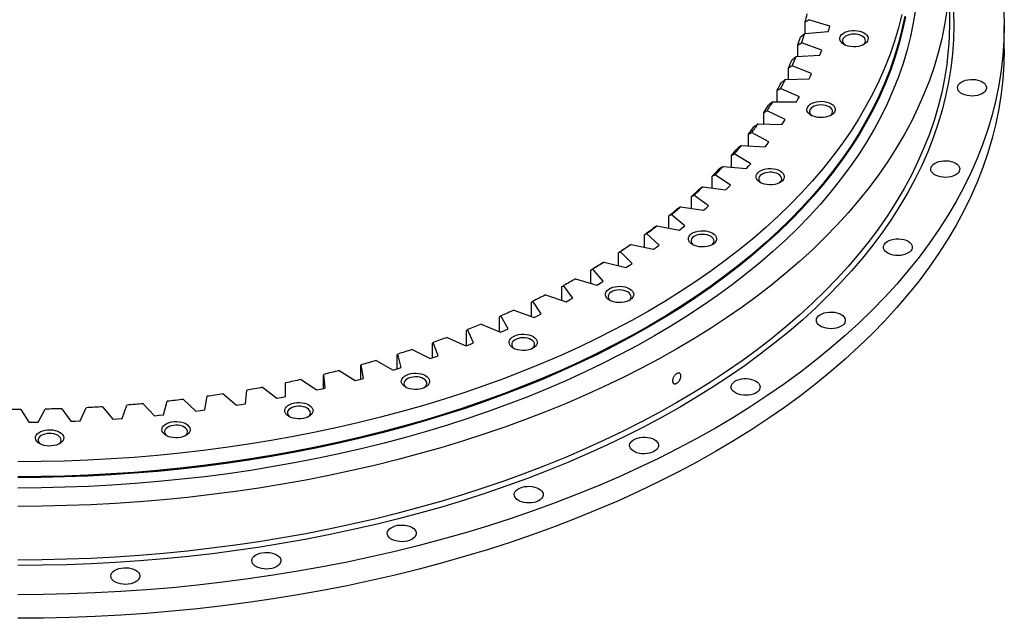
# Model space of a CAD drawing. Header units: millimetres. Extents: x 164 to 6553, y 4648 to 9635.
# Tile 13 of 15: x 4168 to 4917, y 6612 to 7068. Entities that reach past the tile are written whole.
import ezdxf

# ---------------------------------------------------------------- set-up
doc = ezdxf.new("R2010")
doc.units = ezdxf.units.MM
doc.header["$LTSCALE"] = 20

msp = doc.modelspace()

# ---------------------------------------------------------------- linework, layer by layer
at = {"lineweight": 25}
for p, q in [((4875.18, 7065.76), (4875.18, 7106.59)), ((4784, 7062.93), (4768.17, 7067.88)), ((4764.99, 7057.35), (4782.79, 7058.93)), ((4765.37, 7057.38), (4765.37, 7066.31)), ((4782.79, 7058.93), (4783.42, 7060.92)), ((4783.42, 7060.92), (4784, 7062.93)), ((4916.68, 7045.35), (4916.68, 7063.31)), ((4759.8, 7039.88), (4759.8, 7048.73)), ((4777.88, 7044.81), (4762.52, 7050.23)), ((4777.13, 7042.82), (4777.88, 7044.81)), ((4758.41, 7039.8), (4776.32, 7040.85)), ((4776.32, 7040.85), (4777.13, 7042.82)), ((4752.68, 7022.53), (4752.68, 7031.34)), ((4770.18, 7026.89), (4755.31, 7032.76)), ((4750.29, 7022.46), (4768.27, 7022.98)), ((4768.27, 7022.98), (4769.25, 7024.94)), ((4769.25, 7024.94), (4770.18, 7026.89)), ((4744.03, 7005.39), (4744.03, 7014.19)), ((4760.9, 7009.23), (4746.57, 7015.52)), ((4758.64, 7005.38), (4759.8, 7007.3)), ((4759.8, 7007.3), (4760.9, 7009.23)), ((4740.64, 7005.39), (4758.64, 7005.38)), ((4733.88, 6988.5), (4733.88, 6997.31)), ((4750.07, 6991.86), (4736.31, 6998.57)), ((4748.8, 6989.97), (4750.07, 6991.86)), ((4729.5, 6988.63), (4747.48, 6988.09)), ((4747.48, 6988.09), (4748.8, 6989.97)), ((4722.24, 6971.89), (4722.24, 6980.75)), ((4737.71, 6974.84), (4724.57, 6981.94)), ((4716.88, 6972.21), (4734.79, 6971.14)), ((4734.79, 6971.14), (4736.28, 6972.98)), ((4736.28, 6972.98), (4737.71, 6974.84)), ((4709.16, 6955.62), (4709.16, 6964.55)), ((4723.87, 6958.2), (4711.37, 6965.68)), ((4702.84, 6956.19), (4720.63, 6954.59)), ((4720.63, 6954.59), (4722.27, 6956.39)), ((4722.27, 6956.39), (4723.87, 6958.2)), ((4694.66, 6939.73), (4694.66, 6948.77)), ((4708.57, 6941.99), (4696.75, 6949.83)), ((4687.39, 6940.6), (4705.02, 6938.48)), ((4705.02, 6938.48), (4706.82, 6940.23)), ((4706.82, 6940.23), (4708.57, 6941.99)), ((4678.79, 6924.25), (4678.79, 6933.43)), ((4691.86, 6926.25), (4680.75, 6934.43)), ((4670.58, 6925.49), (4688, 6922.86)), ((4688, 6922.86), (4689.96, 6924.55)), ((4689.96, 6924.55), (4691.86, 6926.25)), ((4661.58, 6909.23), (4661.58, 6918.58)), ((4673.78, 6911.03), (4663.41, 6919.52)), ((4652.46, 6910.9), (4669.62, 6907.75)), ((4669.62, 6907.75), (4671.73, 6909.38)), ((4671.73, 6909.38), (4673.78, 6911.03)), ((4643.07, 6894.69), (4643.07, 6904.25)), ((4654.38, 6896.36), (4644.77, 6905.15)), ((4633.08, 6896.85), (4649.94, 6893.21)), ((4649.94, 6893.21), (4652.18, 6894.77)), ((4652.18, 6894.77), (4654.38, 6896.36)), ((4623.33, 6880.68), (4623.33, 6890.49)), ((4633.7, 6882.28), (4624.89, 6891.34)), ((4612.47, 6883.4), (4628.99, 6879.26)), ((4628.99, 6879.26), (4631.37, 6880.76)), ((4631.37, 6880.76), (4633.7, 6882.28)), ((4602.39, 6867.23), (4602.39, 6877.33)), ((4611.81, 6868.82), (4603.8, 6878.13)), ((4580.32, 6854.36), (4580.32, 6864.8)), ((4588.75, 6856.03), (4581.58, 6865.57)), ((4590.71, 6870.57), (4606.83, 6865.95)), ((4606.83, 6865.95), (4609.34, 6867.38)), ((4609.34, 6867.38), (4611.81, 6868.82)), ((4567.83, 6858.4), (4583.53, 6853.31)), ((4557.16, 6842.1), (4557.16, 6852.95)), ((4564.6, 6843.94), (4558.28, 6853.67)), ((4583.53, 6853.31), (4586.16, 6854.66)), ((4586.16, 6854.66), (4588.75, 6856.03)), ((4539.4, 6832.58), (4533.95, 6842.48)), ((4543.91, 6846.92), (4559.14, 6841.38)), ((4559.14, 6841.38), (4561.89, 6842.65)), ((4561.89, 6842.65), (4564.6, 6843.94)), ((4519.01, 6836.16), (4533.73, 6830.18)), ((4532.99, 6830.47), (4532.99, 6841.78)), ((4507.86, 6819.93), (4507.86, 6831.35)), ((4513.24, 6821.97), (4508.67, 6832.02)), ((4533.73, 6830.18), (4536.58, 6831.36)), ((4536.58, 6831.36), (4539.4, 6832.58)), ((4481.85, 6810.67), (4481.85, 6821.67)), ((4486.17, 6812.15), (4482.49, 6822.32)), ((4493.19, 6826.15), (4507.35, 6819.74)), ((4507.35, 6819.74), (4510.31, 6820.84)), ((4510.31, 6820.84), (4513.24, 6821.97)), ((4455.01, 6802.14), (4455.01, 6812.77)), ((4458.26, 6803.13), (4455.49, 6813.4)), ((4466.51, 6816.92), (4480.09, 6810.09)), ((4483.14, 6811.1), (4486.17, 6812.15)), ((4427.41, 6794.37), (4427.41, 6804.67)), ((4429.6, 6794.96), (4427.74, 6805.29)), ((4439.05, 6808.48), (4452.02, 6801.26)), ((4480.09, 6810.09), (4483.14, 6811.1)), ((4399.14, 6787.38), (4399.14, 6797.4)), ((4400.24, 6787.63), (4399.31, 6798.01)), ((4410.89, 6800.86), (4423.19, 6793.27)), ((4452.02, 6801.26), (4455.15, 6802.18)), ((4455.15, 6802.18), (4458.26, 6803.13)), ((4370.26, 6781.18), (4370.26, 6790.97)), ((4370.28, 6781.19), (4370.27, 6791.58)), ((4382.08, 6794.08), (4393.7, 6786.14)), ((4423.19, 6793.27), (4426.41, 6794.1)), ((4426.41, 6794.1), (4429.6, 6794.96)), ((4322.86, 6783.11), (4333.02, 6774.53)), ((4339.79, 6775.63), (4340.69, 6786.01)), ((4352.72, 6788.16), (4363.62, 6779.89)), ((4393.7, 6786.14), (4396.98, 6786.87)), ((4396.98, 6786.87), (4400.24, 6787.63)), ((4245.93, 6764.44), (4249.57, 6774.62)), ((4262.02, 6775.69), (4270.6, 6766.55)), ((4277.53, 6767.25), (4280.26, 6777.52)), ((4292.6, 6778.95), (4301.99, 6770.08)), ((4308.85, 6770.98), (4310.67, 6781.32)), ((4333.02, 6774.53), (4336.41, 6775.06)), ((4336.41, 6775.06), (4339.79, 6775.63)), ((4363.62, 6779.89), (4366.96, 6780.52)), ((4366.96, 6780.52), (4370.28, 6781.19)), ((4169.08, 6771.36), (4175.15, 6761.57)), ((4182.19, 6761.65), (4187.6, 6771.56)), ((4200.17, 6771.89), (4207.1, 6762.29)), ((4214.12, 6762.58), (4218.65, 6772.64)), ((4231.18, 6773.33), (4238.94, 6763.95)), ((4274.07, 6766.88), (4277.53, 6767.25)), ((4301.99, 6770.08), (4305.42, 6770.51)), ((4305.42, 6770.51), (4308.85, 6770.98)), ((4175.15, 6761.57), (4178.67, 6761.59)), ((4178.67, 6761.59), (4182.19, 6761.65)), ((4207.1, 6762.29), (4210.61, 6762.42)), ((4210.61, 6762.42), (4214.12, 6762.58)), ((4238.94, 6763.95), (4242.44, 6764.18)), ((4242.44, 6764.18), (4245.93, 6764.44)), ((4270.6, 6766.55), (4274.07, 6766.88))]:
    msp.add_line(p, q, dxfattribs=at)
at = {"lineweight": 25, "flags": 128}
for points in [[(4849.07, 7075.67), (4847.43, 7065.37), (4845.32, 7055.09), (4842.75, 7044.86), (4839.72, 7034.66), (4836.22, 7024.52), (4832.26, 7014.43), (4827.85, 7004.4), (4822.99, 6994.44), (4817.68, 6984.56), (4811.92, 6974.77), (4805.71, 6965.06), (4799.07, 6955.45), (4792, 6945.95), (4784.5, 6936.55), (4776.57, 6927.28), (4768.23, 6918.12), (4759.47, 6909.1), (4750.31, 6900.21), (4740.75, 6891.46), (4730.79, 6882.85), (4720.45, 6874.41), (4709.73, 6866.12), (4698.63, 6857.99), (4687.18, 6850.04), (4675.36, 6842.26), (4663.2, 6834.67), (4650.69, 6827.26), (4637.86, 6820.04), (4624.7, 6813.02), (4611.22, 6806.2), (4597.45, 6799.58), (4583.37, 6793.18), (4569.02, 6786.99), (4554.38, 6781.02), (4539.48, 6775.27), (4524.33, 6769.75), (4508.93, 6764.46), (4493.29, 6759.4), (4477.43, 6754.59), (4461.36, 6750.01), (4445.09, 6745.68), (4428.62, 6741.6), (4411.98, 6737.76), (4395.17, 6734.18), (4378.2, 6730.86), (4361.09, 6727.79), (4343.84, 6724.98), (4326.47, 6722.44), (4308.99, 6720.15), (4291.42, 6718.14), (4273.76, 6716.38), (4256.02, 6714.9), (4238.23, 6713.68), (4220.38, 6712.74), (4202.5, 6712.06), (4184.6, 6711.65), (4166.68, 6711.52)], [(4916.42, 7074.65), (4916.68, 7063.31), (4916.42, 7051.98), (4915.65, 7040.65), (4914.37, 7029.34), (4912.57, 7018.06), (4910.26, 7006.8), (4907.44, 6995.58), (4904.12, 6984.41), (4900.29, 6973.3), (4895.95, 6962.24), (4891.12, 6951.25), (4885.79, 6940.35), (4879.97, 6929.52), (4873.66, 6918.79), (4866.86, 6908.15), (4859.59, 6897.63), (4851.84, 6887.21), (4843.62, 6876.92), (4834.93, 6866.75), (4825.79, 6856.72), (4816.2, 6846.83), (4806.16, 6837.09), (4795.68, 6827.5), (4784.77, 6818.08), (4773.44, 6808.82), (4761.69, 6799.74), (4749.54, 6790.84), (4736.98, 6782.13), (4724.04, 6773.6), (4710.71, 6765.28), (4697.01, 6757.16), (4682.94, 6749.25), (4668.53, 6741.56), (4653.76, 6734.08), (4638.67, 6726.84), (4623.25, 6719.82), (4607.52, 6713.04), (4591.48, 6706.5), (4575.16, 6700.2), (4558.55, 6694.15), (4541.68, 6688.35), (4524.55, 6682.82), (4507.17, 6677.54), (4489.56, 6672.53), (4471.73, 6667.78), (4453.69, 6663.31), (4435.45, 6659.11), (4417.03, 6655.18), (4398.44, 6651.54), (4379.69, 6648.18), (4360.79, 6645.1), (4341.76, 6642.31), (4322.61, 6639.81), (4303.35, 6637.6), (4284, 6635.68), (4264.57, 6634.05), (4245.07, 6632.72), (4225.52, 6631.68), (4205.93, 6630.94), (4186.31, 6630.5), (4166.68, 6630.35)], [(4872.99, 7074.5), (4871.3, 7063.84), (4869.12, 7053.2), (4866.45, 7042.61), (4863.31, 7032.05), (4859.69, 7021.55), (4855.6, 7011.11), (4851.04, 7000.73), (4846, 6990.43), (4840.5, 6980.2), (4834.54, 6970.06), (4828.12, 6960.02), (4821.25, 6950.07), (4813.92, 6940.23), (4806.16, 6930.51), (4797.96, 6920.9), (4789.32, 6911.43), (4780.26, 6902.09), (4770.77, 6892.88), (4760.88, 6883.83), (4750.57, 6874.93), (4739.87, 6866.18), (4728.77, 6857.6), (4717.29, 6849.19), (4705.42, 6840.96), (4693.2, 6832.91), (4680.6, 6825.05), (4667.66, 6817.38), (4654.38, 6809.91), (4640.76, 6802.64), (4626.81, 6795.58), (4612.55, 6788.73), (4597.98, 6782.1), (4583.12, 6775.7), (4567.98, 6769.52), (4552.55, 6763.57), (4536.87, 6757.85), (4520.93, 6752.38), (4504.74, 6747.15), (4488.33, 6742.16), (4471.69, 6737.43), (4454.85, 6732.94), (4437.81, 6728.72), (4420.58, 6724.75), (4403.18, 6721.04), (4385.62, 6717.6), (4367.9, 6714.43), (4350.05, 6711.52), (4332.07, 6708.88), (4313.98, 6706.52), (4295.79, 6704.43), (4277.51, 6702.62), (4259.15, 6701.08), (4240.74, 6699.82), (4222.27, 6698.84), (4203.76, 6698.14), (4185.22, 6697.72), (4166.68, 6697.58)], [(4877.93, 7074.07), (4878.18, 7063.31), (4877.93, 7052.56), (4877.2, 7041.82), (4875.98, 7031.09), (4874.28, 7020.38), (4872.09, 7009.7), (4869.42, 6999.06), (4866.26, 6988.46), (4862.63, 6977.92), (4858.52, 6967.43), (4853.93, 6957.01), (4848.88, 6946.66), (4843.35, 6936.39), (4837.37, 6926.21), (4830.92, 6916.12), (4824.02, 6906.13), (4816.66, 6896.25), (4808.87, 6886.49), (4800.63, 6876.84), (4791.96, 6867.33), (4782.85, 6857.94), (4773.33, 6848.7), (4763.39, 6839.61), (4753.04, 6830.67), (4742.29, 6821.89), (4731.15, 6813.27), (4719.62, 6804.83), (4707.71, 6796.56), (4695.42, 6788.48), (4682.78, 6780.58), (4669.78, 6772.88), (4656.44, 6765.37), (4642.76, 6758.07), (4628.76, 6750.98), (4614.44, 6744.11), (4599.81, 6737.45), (4584.89, 6731.02), (4569.68, 6724.81), (4554.19, 6718.84), (4538.43, 6713.1), (4522.43, 6707.6), (4506.18, 6702.35), (4489.69, 6697.34), (4472.99, 6692.59), (4456.07, 6688.08), (4438.96, 6683.84), (4421.66, 6679.85), (4404.18, 6676.13), (4386.54, 6672.68), (4368.75, 6669.49), (4350.83, 6666.57), (4332.77, 6663.92), (4314.61, 6661.55), (4296.34, 6659.45), (4277.98, 6657.63), (4259.55, 6656.09), (4241.05, 6654.82), (4222.5, 6653.84), (4203.91, 6653.14), (4185.3, 6652.71), (4166.68, 6652.57)], [(4838.88, 7071.83), (4836.33, 7061.69), (4833.32, 7051.59), (4829.86, 7041.54), (4825.94, 7031.55), (4821.57, 7021.62), (4816.76, 7011.76), (4811.49, 7001.97), (4805.79, 6992.27), (4799.64, 6982.66), (4793.07, 6973.14), (4786.06, 6963.72), (4778.63, 6954.42), (4770.78, 6945.23), (4762.52, 6936.16), (4753.84, 6927.22), (4744.77, 6918.41), (4735.3, 6909.75), (4725.43, 6901.23), (4715.19, 6892.86), (4704.57, 6884.65), (4693.58, 6876.6), (4682.23, 6868.73), (4670.53, 6861.02), (4658.48, 6853.5), (4646.1, 6846.16), (4633.38, 6839.01), (4620.35, 6832.05), (4607, 6825.3), (4593.36, 6818.75), (4579.42, 6812.4), (4565.2, 6806.27), (4550.7, 6800.36), (4535.94, 6794.66), (4520.93, 6789.2), (4505.68, 6783.96), (4490.19, 6778.95), (4474.48, 6774.18), (4458.56, 6769.65), (4442.44, 6765.36), (4426.14, 6761.31), (4409.65, 6757.52), (4393, 6753.97), (4376.19, 6750.68), (4359.24, 6747.64), (4342.16, 6744.86), (4324.95, 6742.33), (4307.64, 6740.07), (4290.23, 6738.07), (4272.74, 6736.34), (4255.17, 6734.87), (4237.55, 6733.66), (4219.87, 6732.73), (4202.16, 6732.06), (4184.43, 6731.65), (4166.68, 6731.52)], [(4840.96, 7070.58), (4838.88, 7060.4), (4836.33, 7050.26), (4833.32, 7040.16), (4829.86, 7030.11), (4825.94, 7020.12), (4821.57, 7010.19), (4816.76, 7000.33), (4811.49, 6990.54), (4805.79, 6980.84), (4799.64, 6971.22), (4793.07, 6961.71), (4786.06, 6952.29), (4778.63, 6942.99), (4770.78, 6933.8), (4762.52, 6924.73), (4753.84, 6915.79), (4744.77, 6906.98), (4735.3, 6898.32), (4725.43, 6889.8), (4715.19, 6881.43), (4704.57, 6873.22), (4693.58, 6865.17), (4682.23, 6857.3), (4670.53, 6849.59), (4658.48, 6842.07), (4646.1, 6834.73), (4633.38, 6827.58), (4620.35, 6820.62), (4607, 6813.87), (4593.36, 6807.31), (4579.42, 6800.97), (4565.2, 6794.84), (4550.7, 6788.93), (4535.94, 6783.23), (4520.93, 6777.77), (4505.68, 6772.53), (4490.19, 6767.52), (4474.48, 6762.75), (4458.56, 6758.22), (4442.44, 6753.93), (4426.14, 6749.88), (4409.65, 6746.09), (4393, 6742.54), (4376.19, 6739.25), (4359.24, 6736.21), (4342.16, 6733.43), (4324.95, 6730.9), (4307.64, 6728.64), (4290.23, 6726.64), (4272.74, 6724.91), (4255.17, 6723.44), (4237.55, 6722.23), (4219.87, 6721.3), (4202.16, 6720.63), (4184.43, 6720.22), (4166.68, 6720.09)], [(4841.46, 7070.14), (4839.37, 7059.96), (4836.82, 7049.81), (4833.82, 7039.7), (4830.35, 7029.64), (4826.43, 7019.64), (4822.06, 7009.7), (4817.24, 6999.84), (4811.97, 6990.04), (4806.26, 6980.33), (4800.11, 6970.71), (4793.53, 6961.19), (4786.52, 6951.77), (4779.08, 6942.45), (4771.23, 6933.26), (4762.95, 6924.18), (4754.28, 6915.24), (4745.19, 6906.42), (4735.72, 6897.75), (4725.85, 6889.23), (4715.6, 6880.85), (4704.97, 6872.64), (4693.97, 6864.58), (4682.61, 6856.7), (4670.9, 6848.99), (4658.84, 6841.46), (4646.45, 6834.12), (4633.73, 6826.96), (4620.68, 6820), (4607.33, 6813.24), (4593.67, 6806.68), (4579.72, 6800.33), (4565.49, 6794.2), (4550.98, 6788.28), (4536.21, 6782.58), (4521.19, 6777.11), (4505.93, 6771.87), (4490.43, 6766.86), (4474.71, 6762.08), (4458.78, 6757.55), (4442.65, 6753.26), (4426.33, 6749.21), (4409.83, 6745.41), (4393.17, 6741.86), (4376.35, 6738.56), (4359.38, 6735.52), (4342.29, 6732.74), (4325.07, 6730.21), (4307.75, 6727.95), (4290.32, 6725.95), (4272.82, 6724.21), (4255.24, 6722.74), (4237.6, 6721.54), (4219.91, 6720.6), (4202.19, 6719.93), (4184.44, 6719.53), (4166.68, 6719.39)], [(4810, 7057.87), (4811.27, 7056.99), (4812.23, 7055.99), (4812.86, 7054.9), (4813.14, 7053.77), (4813.04, 7052.63), (4812.59, 7051.51), (4811.79, 7050.46), (4810.67, 7049.52), (4809.27, 7048.71), (4807.63, 7048.06), (4805.81, 7047.6), (4803.88, 7047.34), (4801.9, 7047.28), (4799.94, 7047.44), (4798.06, 7047.81), (4796.32, 7048.36), (4794.8, 7049.09), (4793.53, 7049.98), (4792.56, 7050.98), (4791.93, 7052.06), (4791.66, 7053.2), (4791.75, 7054.34), (4792.2, 7055.45), (4793.01, 7056.5), (4794.13, 7057.45), (4795.53, 7058.26), (4797.17, 7058.9), (4798.98, 7059.37), (4800.91, 7059.63), (4802.89, 7059.68), (4804.86, 7059.52), (4806.74, 7059.16), (4808.47, 7058.6), (4810, 7057.87)], [(4808.58, 7055.42), (4807.21, 7056.07), (4805.64, 7056.54), (4803.94, 7056.82), (4802.18, 7056.9), (4800.42, 7056.77), (4798.74, 7056.44), (4797.22, 7055.92), (4795.91, 7055.24), (4794.86, 7054.41), (4794.12, 7053.48), (4793.72, 7052.49), (4793.67, 7051.47), (4793.99, 7050.46), (4794.64, 7049.51), (4795.58, 7048.69)], [(4809.22, 7048.69), (4809.45, 7048.86), (4810.35, 7049.74), (4810.92, 7050.71), (4811.14, 7051.72), (4811.01, 7052.74), (4810.52, 7053.72), (4809.7, 7054.63), (4808.58, 7055.42)], [(4916.68, 7045.35), (4916.42, 7034.02), (4915.65, 7022.69), (4914.37, 7011.38), (4912.57, 7000.09), (4910.26, 6988.84), (4907.44, 6977.62), (4904.12, 6966.45), (4900.29, 6955.33), (4895.95, 6944.28), (4891.12, 6933.29), (4885.79, 6922.38), (4879.97, 6911.56), (4873.66, 6900.82), (4866.86, 6890.19), (4859.59, 6879.66), (4851.84, 6869.25), (4843.62, 6858.95), (4834.93, 6848.79), (4825.79, 6838.76), (4816.2, 6828.87), (4806.16, 6819.13), (4795.68, 6809.54), (4784.77, 6800.12), (4773.44, 6790.86), (4761.69, 6781.78), (4749.54, 6772.88), (4736.98, 6764.16), (4724.04, 6755.64), (4710.71, 6747.32), (4697.01, 6739.2), (4682.94, 6731.29), (4668.53, 6723.59), (4653.76, 6716.12), (4638.67, 6708.87), (4623.25, 6701.86), (4607.52, 6695.07), (4591.48, 6688.53), (4575.16, 6682.23), (4558.55, 6676.19), (4541.68, 6670.39), (4524.55, 6664.85), (4507.17, 6659.57), (4489.56, 6654.56), (4471.73, 6649.82), (4453.69, 6645.34), (4435.45, 6641.14), (4417.03, 6637.22), (4398.44, 6633.58), (4379.69, 6630.21), (4360.79, 6627.14), (4341.76, 6624.35), (4322.61, 6621.85), (4303.35, 6619.63), (4284, 6617.71), (4264.57, 6616.09), (4245.07, 6614.76), (4225.52, 6613.72), (4205.93, 6612.98), (4186.31, 6612.53), (4166.68, 6612.38)], [(4873.2, 7035.23), (4872.99, 7033.67), (4871.3, 7023.01), (4869.12, 7012.38), (4866.45, 7001.78), (4863.31, 6991.23), (4859.69, 6980.73), (4855.6, 6970.28), (4851.04, 6959.9), (4846, 6949.6), (4840.5, 6939.37), (4834.54, 6929.23), (4828.12, 6919.19), (4821.25, 6909.24), (4813.92, 6899.4), (4806.16, 6889.68), (4797.96, 6880.08), (4789.32, 6870.6), (4780.26, 6861.26), (4770.77, 6852.06), (4760.88, 6843), (4750.57, 6834.1), (4739.87, 6825.35), (4728.77, 6816.78), (4717.29, 6808.37), (4705.42, 6800.13), (4693.2, 6792.08), (4680.6, 6784.22), (4667.66, 6776.55), (4654.38, 6769.08), (4640.76, 6761.81), (4626.81, 6754.75), (4612.55, 6747.9), (4597.98, 6741.28), (4583.12, 6734.87), (4567.98, 6728.69), (4552.55, 6722.74), (4536.87, 6717.03), (4520.93, 6711.55), (4504.74, 6706.32), (4488.33, 6701.33), (4471.69, 6696.6), (4454.85, 6692.12), (4437.81, 6687.89), (4420.58, 6683.92), (4403.18, 6680.22), (4385.62, 6676.77), (4367.9, 6673.6), (4350.05, 6670.69), (4332.07, 6668.06), (4313.98, 6665.69), (4295.79, 6663.6), (4277.51, 6661.79), (4259.15, 6660.25), (4240.74, 6659), (4222.27, 6658.02), (4203.76, 6657.32), (4185.22, 6656.9), (4166.68, 6656.76)], [(4899.87, 7020.62), (4901.13, 7019.75), (4902.1, 7018.76), (4902.75, 7017.68), (4903.06, 7016.56), (4903.02, 7015.42), (4902.62, 7014.3), (4901.89, 7013.25), (4900.84, 7012.28), (4899.51, 7011.44), (4897.94, 7010.75), (4896.18, 7010.24), (4894.29, 7009.91), (4892.33, 7009.78), (4890.37, 7009.86), (4888.45, 7010.14), (4886.66, 7010.61), (4885.04, 7011.26), (4883.64, 7012.06), (4882.52, 7013), (4881.7, 7014.03), (4881.22, 7015.14), (4881.09, 7016.27), (4881.31, 7017.4), (4881.88, 7018.49), (4882.77, 7019.51), (4883.97, 7020.41), (4885.42, 7021.18), (4887.09, 7021.79), (4888.92, 7022.21), (4890.86, 7022.44), (4892.83, 7022.47), (4894.77, 7022.29), (4896.64, 7021.91), (4898.35, 7021.35), (4899.87, 7020.62)], [(4784.97, 7003.95), (4786.24, 7003.07), (4787.2, 7002.07), (4787.83, 7000.98), (4788.11, 6999.85), (4788.02, 6998.7), (4787.56, 6997.59), (4786.76, 6996.54), (4785.64, 6995.6), (4784.24, 6994.79), (4782.6, 6994.14), (4780.79, 6993.68), (4778.85, 6993.41), (4776.87, 6993.36), (4774.91, 6993.52), (4773.03, 6993.88), (4771.29, 6994.44), (4769.77, 6995.17), (4768.5, 6996.05), (4767.54, 6997.05), (4766.91, 6998.14), (4766.63, 6999.27), (4766.72, 7000.42), (4767.18, 7001.53), (4767.98, 7002.58), (4769.1, 7003.53), (4770.5, 7004.33), (4772.14, 7004.98), (4773.95, 7005.44), (4775.88, 7005.71), (4777.87, 7005.76), (4779.83, 7005.6), (4781.71, 7005.24), (4783.44, 7004.68), (4784.97, 7003.95)], [(4783.56, 7001.5), (4782.18, 7002.15), (4780.62, 7002.62), (4778.91, 7002.9), (4777.15, 7002.98), (4775.39, 7002.85), (4773.72, 7002.52), (4772.19, 7002), (4770.88, 7001.31), (4769.83, 7000.49), (4769.09, 6999.56), (4768.69, 6998.57), (4768.64, 6997.54), (4768.96, 6996.54), (4769.61, 6995.59), (4770.55, 6994.76)], [(4784.19, 6994.76), (4784.42, 6994.94), (4785.32, 6995.82), (4785.89, 6996.79), (4786.12, 6997.8), (4785.98, 6998.82), (4785.5, 6999.8), (4784.68, 7000.71), (4783.56, 7001.5)], [(4746.3, 6952.78), (4747.57, 6951.9), (4748.53, 6950.9), (4749.16, 6949.82), (4749.44, 6948.68), (4749.35, 6947.54), (4748.89, 6946.42), (4748.09, 6945.37), (4746.97, 6944.43), (4745.57, 6943.62), (4743.93, 6942.97), (4742.12, 6942.51), (4740.19, 6942.25), (4738.2, 6942.2), (4736.24, 6942.35), (4734.36, 6942.72), (4732.62, 6943.27), (4731.1, 6944.01), (4729.83, 6944.89), (4728.87, 6945.89), (4728.24, 6946.97), (4727.96, 6948.11), (4728.05, 6949.25), (4728.51, 6950.37), (4729.31, 6951.41), (4730.43, 6952.36), (4731.83, 6953.17), (4733.47, 6953.82), (4735.28, 6954.28), (4737.21, 6954.54), (4739.2, 6954.59), (4741.16, 6954.44), (4743.04, 6954.07), (4744.78, 6953.51), (4746.3, 6952.78)], [(4879.58, 6958.73), (4880.85, 6957.86), (4881.82, 6956.87), (4882.47, 6955.79), (4882.78, 6954.67), (4882.73, 6953.53), (4882.34, 6952.42), (4881.6, 6951.36), (4880.55, 6950.4), (4879.22, 6949.56), (4877.66, 6948.87), (4875.9, 6948.35), (4874.01, 6948.02), (4872.05, 6947.89), (4870.08, 6947.97), (4868.17, 6948.25), (4866.37, 6948.72), (4864.75, 6949.37), (4863.36, 6950.17), (4862.24, 6951.11), (4861.42, 6952.15), (4860.94, 6953.25), (4860.81, 6954.38), (4861.03, 6955.52), (4861.59, 6956.61), (4862.49, 6957.62), (4863.68, 6958.53), (4865.14, 6959.29), (4866.81, 6959.9), (4868.64, 6960.32), (4870.57, 6960.55), (4872.54, 6960.58), (4874.49, 6960.4), (4876.35, 6960.02), (4878.07, 6959.46), (4879.58, 6958.73)], [(4744.89, 6950.33), (4743.51, 6950.98), (4741.95, 6951.45), (4740.24, 6951.73), (4738.48, 6951.81), (4736.72, 6951.68), (4735.05, 6951.35), (4733.52, 6950.83), (4732.21, 6950.15), (4731.16, 6949.32), (4730.42, 6948.39), (4730.02, 6947.4), (4729.98, 6946.38), (4730.29, 6945.37), (4730.94, 6944.42), (4731.88, 6943.6)], [(4745.52, 6943.6), (4745.75, 6943.77), (4746.65, 6944.65), (4747.22, 6945.62), (4747.45, 6946.63), (4747.31, 6947.65), (4746.83, 6948.63), (4746.01, 6949.54), (4744.89, 6950.33)], [(4694.85, 6905.51), (4696.12, 6904.63), (4697.09, 6903.63), (4697.72, 6902.55), (4697.99, 6901.41), (4697.9, 6900.27), (4697.44, 6899.15), (4696.64, 6898.11), (4695.52, 6897.16), (4694.12, 6896.35), (4692.48, 6895.71), (4690.67, 6895.24), (4688.74, 6894.98), (4686.76, 6894.93), (4684.79, 6895.09), (4682.91, 6895.45), (4681.18, 6896.01), (4679.65, 6896.74), (4678.38, 6897.62), (4677.42, 6898.62), (4676.79, 6899.71), (4676.51, 6900.84), (4676.61, 6901.98), (4677.06, 6903.1), (4677.86, 6904.15), (4678.98, 6905.09), (4680.38, 6905.9), (4682.02, 6906.55), (4683.84, 6907.01), (4685.77, 6907.27), (4687.75, 6907.33), (4689.71, 6907.17), (4691.59, 6906.8), (4693.33, 6906.25), (4694.85, 6905.51)], [(4693.44, 6903.07), (4692.07, 6903.71), (4690.5, 6904.18), (4688.8, 6904.47), (4687.03, 6904.54), (4685.27, 6904.41), (4683.6, 6904.08), (4682.07, 6903.56), (4680.76, 6902.88), (4679.71, 6902.06), (4678.97, 6901.13), (4678.57, 6900.13), (4678.53, 6899.11), (4678.84, 6898.1), (4679.5, 6897.15), (4680.43, 6896.33)], [(4694.07, 6896.33), (4694.3, 6896.5), (4695.2, 6897.38), (4695.78, 6898.35), (4696, 6899.37), (4695.86, 6900.38), (4695.38, 6901.37), (4694.56, 6902.27), (4693.44, 6903.07)], [(4630.1, 6895.05), (4629.26, 6894.48), (4628.42, 6893.9), (4627.57, 6893.33), (4626.73, 6892.76), (4625.88, 6892.19), (4625.03, 6891.62), (4624.18, 6891.06), (4623.33, 6890.49)], [(4633.08, 6896.85), (4632.06, 6896.16), (4631.05, 6895.47), (4630.03, 6894.77), (4629.01, 6894.08), (4627.98, 6893.4), (4626.95, 6892.71), (4625.92, 6892.02), (4624.89, 6891.34)], [(4843.55, 6899.28), (4844.81, 6898.41), (4845.78, 6897.42), (4846.43, 6896.34), (4846.74, 6895.22), (4846.7, 6894.08), (4846.3, 6892.97), (4845.57, 6891.91), (4844.52, 6890.94), (4843.19, 6890.1), (4841.62, 6889.41), (4839.86, 6888.9), (4837.97, 6888.57), (4836.01, 6888.44), (4834.05, 6888.52), (4832.13, 6888.8), (4830.34, 6889.27), (4828.72, 6889.92), (4827.32, 6890.72), (4826.2, 6891.66), (4825.38, 6892.69), (4824.9, 6893.8), (4824.77, 6894.93), (4824.99, 6896.07), (4825.56, 6897.16), (4826.45, 6898.17), (4827.65, 6899.08), (4829.1, 6899.84), (4830.77, 6900.45), (4832.6, 6900.87), (4834.54, 6901.1), (4836.51, 6901.13), (4838.46, 6900.95), (4840.32, 6900.57), (4842.03, 6900.01), (4843.55, 6899.28)], [(4609.55, 6881.68), (4608.67, 6881.14), (4607.77, 6880.59), (4606.88, 6880.04), (4605.99, 6879.5), (4605.09, 6878.95), (4604.19, 6878.41), (4603.29, 6877.87), (4602.39, 6877.33)], [(4612.47, 6883.4), (4611.4, 6882.74), (4610.32, 6882.08), (4609.24, 6881.41), (4608.16, 6880.76), (4607.08, 6880.1), (4605.99, 6879.44), (4604.9, 6878.79), (4603.8, 6878.13)], [(4590.71, 6870.57), (4589.58, 6869.94), (4588.44, 6869.31), (4587.31, 6868.68), (4586.17, 6868.06), (4585.03, 6867.43), (4583.88, 6866.81), (4582.73, 6866.19), (4581.58, 6865.57)], [(4631.78, 6863.2), (4633.04, 6862.32), (4634.01, 6861.32), (4634.64, 6860.23), (4634.91, 6859.1), (4634.82, 6857.96), (4634.37, 6856.84), (4633.57, 6855.79), (4632.45, 6854.85), (4631.04, 6854.04), (4629.41, 6853.39), (4627.59, 6852.93), (4625.66, 6852.67), (4623.68, 6852.61), (4621.71, 6852.77), (4619.83, 6853.14), (4618.1, 6853.69), (4616.57, 6854.43), (4615.31, 6855.31), (4614.34, 6856.31), (4613.71, 6857.39), (4613.44, 6858.53), (4613.53, 6859.67), (4613.98, 6860.79), (4614.78, 6861.83), (4615.9, 6862.78), (4617.31, 6863.59), (4618.94, 6864.24), (4620.76, 6864.7), (4622.69, 6864.96), (4624.67, 6865.01), (4626.64, 6864.85), (4628.52, 6864.49), (4630.25, 6863.93), (4631.78, 6863.2)], [(4567.83, 6858.4), (4566.65, 6857.81), (4565.46, 6857.21), (4564.27, 6856.62), (4563.08, 6856.02), (4561.88, 6855.43), (4560.68, 6854.85), (4559.48, 6854.26), (4558.28, 6853.67)], [(4630.36, 6860.75), (4628.99, 6861.4), (4627.42, 6861.87), (4625.72, 6862.15), (4623.95, 6862.23), (4622.2, 6862.1), (4620.52, 6861.77), (4619, 6861.25), (4617.68, 6860.57), (4616.63, 6859.74), (4615.9, 6858.81), (4615.5, 6857.82), (4615.45, 6856.8), (4615.76, 6855.79), (4616.42, 6854.84), (4617.35, 6854.02)], [(4631, 6854.02), (4631.23, 6854.19), (4632.13, 6855.07), (4632.7, 6856.04), (4632.92, 6857.05), (4632.79, 6858.07), (4632.3, 6859.05), (4631.48, 6859.96), (4630.36, 6860.75)], [(4543.91, 6846.92), (4542.68, 6846.36), (4541.44, 6845.8), (4540.2, 6845.24), (4538.95, 6844.69), (4537.71, 6844.13), (4536.46, 6843.58), (4535.21, 6843.03), (4533.95, 6842.48)], [(4792.56, 6843.6), (4793.83, 6842.72), (4794.8, 6841.73), (4795.45, 6840.66), (4795.76, 6839.53), (4795.72, 6838.39), (4795.32, 6837.28), (4794.59, 6836.22), (4793.54, 6835.26), (4792.21, 6834.42), (4790.64, 6833.73), (4788.88, 6833.21), (4786.99, 6832.88), (4785.03, 6832.76), (4783.07, 6832.83), (4781.15, 6833.11), (4779.36, 6833.58), (4777.74, 6834.23), (4776.34, 6835.04), (4775.22, 6835.97), (4774.4, 6837.01), (4773.92, 6838.11), (4773.79, 6839.25), (4774.01, 6840.38), (4774.58, 6841.47), (4775.47, 6842.48), (4776.67, 6843.39), (4778.12, 6844.16), (4779.79, 6844.76), (4781.62, 6845.19), (4783.55, 6845.42), (4785.53, 6845.44), (4787.47, 6845.26), (4789.33, 6844.89), (4791.05, 6844.32), (4792.56, 6843.6)], [(4519.01, 6836.16), (4517.73, 6835.64), (4516.44, 6835.12), (4515.15, 6834.6), (4513.86, 6834.08), (4512.56, 6833.56), (4511.27, 6833.05), (4509.97, 6832.53), (4508.67, 6832.02)], [(4558.48, 6826.79), (4559.75, 6825.91), (4560.71, 6824.91), (4561.34, 6823.82), (4561.62, 6822.69), (4561.53, 6821.54), (4561.07, 6820.43), (4560.27, 6819.38), (4559.15, 6818.44), (4557.75, 6817.63), (4556.11, 6816.98), (4554.3, 6816.52), (4552.36, 6816.25), (4550.38, 6816.2), (4548.42, 6816.36), (4546.54, 6816.72), (4544.8, 6817.28), (4543.28, 6818.01), (4542.01, 6818.89), (4541.04, 6819.89), (4540.41, 6820.98), (4540.14, 6822.11), (4540.23, 6823.26), (4540.69, 6824.37), (4541.49, 6825.42), (4542.61, 6826.36), (4544.01, 6827.17), (4545.65, 6827.82), (4547.46, 6828.28), (4549.39, 6828.55), (4551.38, 6828.6), (4553.34, 6828.44), (4555.22, 6828.08), (4556.95, 6827.52), (4558.48, 6826.79)], [(4493.19, 6826.15), (4491.86, 6825.67), (4490.53, 6825.18), (4489.19, 6824.7), (4487.86, 6824.22), (4486.52, 6823.74), (4485.18, 6823.27), (4483.84, 6822.79), (4482.49, 6822.32)], [(4557.07, 6824.34), (4555.69, 6824.98), (4554.12, 6825.46), (4552.42, 6825.74), (4550.66, 6825.82), (4548.9, 6825.69), (4547.23, 6825.36), (4545.7, 6824.84), (4544.39, 6824.15), (4543.34, 6823.33), (4542.6, 6822.4), (4542.2, 6821.41), (4542.15, 6820.38), (4542.47, 6819.38), (4543.12, 6818.43), (4544.06, 6817.6)], [(4557.7, 6817.6), (4557.93, 6817.78), (4558.83, 6818.66), (4559.4, 6819.63), (4559.63, 6820.64), (4559.49, 6821.66), (4559, 6822.64), (4558.18, 6823.55), (4557.07, 6824.34)], [(4466.51, 6816.92), (4465.14, 6816.47), (4463.77, 6816.03), (4462.4, 6815.58), (4461.02, 6815.14), (4459.64, 6814.71), (4458.26, 6814.27), (4456.88, 6813.84), (4455.49, 6813.4)], [(4439.05, 6808.48), (4437.65, 6808.07), (4436.24, 6807.67), (4434.83, 6807.27), (4433.41, 6806.87), (4432, 6806.47), (4430.58, 6806.08), (4429.16, 6805.68), (4427.74, 6805.29)], [(4410.89, 6800.86), (4409.45, 6800.49), (4408, 6800.13), (4406.56, 6799.77), (4405.11, 6799.42), (4403.66, 6799.06), (4402.21, 6798.71), (4400.76, 6798.36), (4399.31, 6798.01)], [(4476.6, 6797.09), (4477.87, 6796.21), (4478.83, 6795.21), (4479.46, 6794.12), (4479.74, 6792.99), (4479.65, 6791.84), (4479.19, 6790.73), (4478.39, 6789.68), (4477.27, 6788.74), (4475.87, 6787.93), (4474.23, 6787.28), (4472.42, 6786.82), (4470.49, 6786.55), (4468.5, 6786.5), (4466.54, 6786.66), (4464.66, 6787.02), (4462.92, 6787.58), (4461.4, 6788.31), (4460.13, 6789.19), (4459.17, 6790.19), (4458.54, 6791.28), (4458.26, 6792.41), (4458.35, 6793.56), (4458.81, 6794.67), (4459.61, 6795.72), (4460.73, 6796.66), (4462.13, 6797.47), (4463.77, 6798.12), (4465.58, 6798.58), (4467.51, 6798.85), (4469.5, 6798.9), (4471.46, 6798.74), (4473.34, 6798.38), (4475.08, 6797.82), (4476.6, 6797.09)], [(4382.08, 6794.08), (4380.61, 6793.76), (4379.14, 6793.44), (4377.66, 6793.13), (4376.19, 6792.81), (4374.71, 6792.5), (4373.23, 6792.19), (4371.75, 6791.88), (4370.27, 6791.58)], [(4475.19, 6794.64), (4473.82, 6795.28), (4472.25, 6795.76), (4470.54, 6796.04), (4468.78, 6796.12), (4467.02, 6795.99), (4465.35, 6795.66), (4463.82, 6795.14), (4462.51, 6794.45), (4461.46, 6793.63), (4460.72, 6792.7), (4460.32, 6791.7), (4460.28, 6790.68), (4460.59, 6789.68), (4461.24, 6788.73), (4462.18, 6787.9)], [(4475.82, 6787.9), (4476.05, 6788.08), (4476.95, 6788.96), (4477.52, 6789.92), (4477.75, 6790.94), (4477.61, 6791.96), (4477.13, 6792.94), (4476.31, 6793.85), (4475.19, 6794.64)], [(4727.77, 6792.92), (4729.04, 6792.04), (4730.01, 6791.05), (4730.66, 6789.98), (4730.97, 6788.85), (4730.93, 6787.72), (4730.53, 6786.6), (4729.8, 6785.54), (4728.75, 6784.58), (4727.42, 6783.74), (4725.85, 6783.05), (4724.09, 6782.53), (4722.2, 6782.21), (4720.24, 6782.08), (4718.28, 6782.16), (4716.36, 6782.43), (4714.57, 6782.9), (4712.95, 6783.55), (4711.55, 6784.36), (4710.43, 6785.29), (4709.61, 6786.33), (4709.13, 6787.43), (4709, 6788.57), (4709.22, 6789.7), (4709.79, 6790.79), (4710.68, 6791.81), (4711.88, 6792.71), (4713.33, 6793.48), (4715, 6794.09), (4716.83, 6794.51), (4718.76, 6794.74), (4720.74, 6794.76), (4722.68, 6794.58), (4724.55, 6794.21), (4726.26, 6793.65), (4727.77, 6792.92)], [(4322.86, 6783.11), (4321.34, 6782.88), (4319.82, 6782.65), (4318.3, 6782.42), (4316.77, 6782.2), (4315.25, 6781.98), (4313.72, 6781.76), (4312.19, 6781.54), (4310.67, 6781.32)], [(4352.72, 6788.16), (4351.22, 6787.88), (4349.72, 6787.61), (4348.22, 6787.34), (4346.71, 6787.07), (4345.21, 6786.8), (4343.71, 6786.53), (4342.2, 6786.27), (4340.69, 6786.01)], [(4262.02, 6775.69), (4260.46, 6775.55), (4258.91, 6775.41), (4257.35, 6775.27), (4255.8, 6775.14), (4254.24, 6775.01), (4252.68, 6774.88), (4251.12, 6774.75), (4249.57, 6774.62)], [(4292.6, 6778.95), (4291.06, 6778.76), (4289.52, 6778.58), (4287.98, 6778.4), (4286.44, 6778.22), (4284.9, 6778.04), (4283.35, 6777.87), (4281.81, 6777.69), (4280.26, 6777.52)], [(4387.97, 6774.76), (4389.24, 6773.88), (4390.2, 6772.88), (4390.83, 6771.8), (4391.11, 6770.66), (4391.01, 6769.52), (4390.56, 6768.4), (4389.76, 6767.36), (4388.64, 6766.41), (4387.24, 6765.6), (4385.6, 6764.95), (4383.78, 6764.49), (4381.85, 6764.23), (4379.87, 6764.18), (4377.91, 6764.34), (4376.03, 6764.7), (4374.29, 6765.26), (4372.77, 6765.99), (4371.5, 6766.87), (4370.53, 6767.87), (4369.9, 6768.96), (4369.63, 6770.09), (4369.72, 6771.23), (4370.17, 6772.35), (4370.98, 6773.4), (4372.1, 6774.34), (4373.5, 6775.15), (4375.14, 6775.8), (4376.95, 6776.26), (4378.88, 6776.52), (4380.86, 6776.58), (4382.83, 6776.42), (4384.71, 6776.05), (4386.44, 6775.5), (4387.97, 6774.76)], [(4169.08, 6771.36), (4167.51, 6771.35), (4165.93, 6771.35), (4164.36, 6771.36), (4162.79, 6771.36), (4161.22, 6771.37), (4159.64, 6771.38), (4158.07, 6771.39), (4156.5, 6771.4)], [(4200.17, 6771.89), (4198.6, 6771.84), (4197.03, 6771.79), (4195.46, 6771.75), (4193.89, 6771.7), (4192.32, 6771.66), (4190.75, 6771.63), (4189.17, 6771.59), (4187.6, 6771.56)], [(4231.18, 6773.33), (4229.61, 6773.24), (4228.05, 6773.14), (4226.48, 6773.05), (4224.92, 6772.96), (4223.35, 6772.88), (4221.79, 6772.8), (4220.22, 6772.71), (4218.65, 6772.64)], [(4386.55, 6772.31), (4385.18, 6772.96), (4383.61, 6773.43), (4381.91, 6773.72), (4380.15, 6773.79), (4378.39, 6773.66), (4376.71, 6773.33), (4375.19, 6772.81), (4373.88, 6772.13), (4372.83, 6771.31), (4372.09, 6770.38), (4371.69, 6769.38), (4371.64, 6768.36), (4371.96, 6767.35), (4372.61, 6766.4), (4373.55, 6765.58)], [(4387.19, 6765.58), (4387.42, 6765.75), (4388.32, 6766.63), (4388.89, 6767.6), (4389.11, 6768.62), (4388.98, 6769.63), (4388.49, 6770.62), (4387.67, 6771.52), (4386.55, 6772.31)], [(4294.56, 6760.32), (4295.83, 6759.43), (4296.8, 6758.43), (4297.43, 6757.35), (4297.7, 6756.21), (4297.61, 6755.07), (4297.15, 6753.96), (4296.35, 6752.91), (4295.23, 6751.96), (4293.83, 6751.15), (4292.19, 6750.51), (4290.38, 6750.04), (4288.45, 6749.78), (4286.47, 6749.73), (4284.5, 6749.89), (4282.62, 6750.25), (4280.89, 6750.81), (4279.36, 6751.54), (4278.09, 6752.42), (4277.13, 6753.42), (4276.5, 6754.51), (4276.22, 6755.64), (4276.32, 6756.79), (4276.77, 6757.9), (4277.57, 6758.95), (4278.69, 6759.89), (4280.09, 6760.7), (4281.73, 6761.35), (4283.55, 6761.81), (4285.48, 6762.07), (4287.46, 6762.13), (4289.42, 6761.97), (4291.3, 6761.6), (4293.04, 6761.05), (4294.56, 6760.32)], [(4198.47, 6754.07), (4199.74, 6753.18), (4200.7, 6752.18), (4201.33, 6751.1), (4201.61, 6749.96), (4201.52, 6748.82), (4201.06, 6747.71), (4200.26, 6746.66), (4199.14, 6745.71), (4197.74, 6744.9), (4196.1, 6744.26), (4194.29, 6743.79), (4192.35, 6743.53), (4190.37, 6743.48), (4188.41, 6743.64), (4186.53, 6744), (4184.79, 6744.56), (4183.27, 6745.29), (4182, 6746.17), (4181.04, 6747.17), (4180.4, 6748.26), (4180.13, 6749.39), (4180.22, 6750.53), (4180.68, 6751.65), (4181.48, 6752.7), (4182.6, 6753.64), (4184, 6754.45), (4185.64, 6755.1), (4187.45, 6755.56), (4189.38, 6755.82), (4191.37, 6755.88), (4193.33, 6755.72), (4195.21, 6755.35), (4196.94, 6754.8), (4198.47, 6754.07)], [(4197.06, 6751.62), (4195.68, 6752.26), (4194.12, 6752.74), (4192.41, 6753.02), (4190.65, 6753.09), (4188.89, 6752.96), (4187.22, 6752.63), (4185.69, 6752.12), (4184.38, 6751.43), (4183.33, 6750.61), (4182.59, 6749.68), (4182.19, 6748.68), (4182.14, 6747.66), (4182.46, 6746.65), (4183.11, 6745.71), (4184.05, 6744.88)], [(4293.15, 6757.87), (4291.78, 6758.51), (4290.21, 6758.99), (4288.51, 6759.27), (4286.74, 6759.34), (4284.98, 6759.22), (4283.31, 6758.88), (4281.78, 6758.37), (4280.47, 6757.68), (4279.42, 6756.86), (4278.68, 6755.93), (4278.28, 6754.93), (4278.24, 6753.91), (4278.55, 6752.91), (4279.21, 6751.96), (4280.14, 6751.13)], [(4293.78, 6751.13), (4294.01, 6751.31), (4294.91, 6752.19), (4295.49, 6753.15), (4295.71, 6754.17), (4295.57, 6755.19), (4295.09, 6756.17), (4294.27, 6757.07), (4293.15, 6757.87)], [(4197.69, 6744.88), (4197.92, 6745.05), (4198.82, 6745.94), (4199.39, 6746.9), (4199.62, 6747.92), (4199.48, 6748.94), (4198.99, 6749.92), (4198.18, 6750.82), (4197.06, 6751.62)], [(4650.63, 6748.38), (4651.89, 6747.51), (4652.86, 6746.52), (4653.51, 6745.44), (4653.82, 6744.32), (4653.78, 6743.18), (4653.38, 6742.06), (4652.65, 6741.01), (4651.6, 6740.04), (4650.27, 6739.2), (4648.7, 6738.51), (4646.94, 6738), (4645.05, 6737.67), (4643.09, 6737.54), (4641.13, 6737.62), (4639.21, 6737.9), (4637.42, 6738.37), (4635.8, 6739.01), (4634.4, 6739.82), (4633.28, 6740.76), (4632.46, 6741.79), (4631.98, 6742.9), (4631.85, 6744.03), (4632.07, 6745.16), (4632.64, 6746.25), (4633.53, 6747.27), (4634.73, 6748.17), (4636.18, 6748.94), (4637.85, 6749.55), (4639.68, 6749.97), (4641.62, 6750.2), (4643.59, 6750.23), (4645.53, 6750.05), (4647.4, 6749.67), (4649.11, 6749.11), (4650.63, 6748.38)], [(4562.84, 6710.98), (4564.1, 6710.1), (4565.08, 6709.11), (4565.73, 6708.04), (4566.04, 6706.91), (4565.99, 6705.78), (4565.6, 6704.66), (4564.86, 6703.6), (4563.81, 6702.64), (4562.48, 6701.8), (4560.91, 6701.11), (4559.16, 6700.59), (4557.27, 6700.27), (4555.31, 6700.14), (4553.34, 6700.22), (4551.43, 6700.49), (4549.63, 6700.96), (4548.01, 6701.61), (4546.62, 6702.42), (4545.49, 6703.35), (4544.68, 6704.39), (4544.2, 6705.49), (4544.06, 6706.63), (4544.28, 6707.76), (4544.85, 6708.85), (4545.75, 6709.87), (4546.94, 6710.77), (4548.4, 6711.54), (4550.07, 6712.15), (4551.9, 6712.57), (4553.83, 6712.8), (4555.8, 6712.82), (4557.75, 6712.65), (4559.61, 6712.27), (4561.32, 6711.71), (4562.84, 6710.98)], [(4466.38, 6681.55), (4467.64, 6680.67), (4468.61, 6679.68), (4469.26, 6678.61), (4469.57, 6677.48), (4469.53, 6676.35), (4469.13, 6675.23), (4468.4, 6674.17), (4467.35, 6673.21), (4466.02, 6672.37), (4464.45, 6671.68), (4462.69, 6671.16), (4460.8, 6670.84), (4458.85, 6670.71), (4456.88, 6670.78), (4454.97, 6671.06), (4453.17, 6671.53), (4451.55, 6672.18), (4450.15, 6672.99), (4449.03, 6673.92), (4448.22, 6674.96), (4447.73, 6676.06), (4447.6, 6677.2), (4447.82, 6678.33), (4448.39, 6679.42), (4449.28, 6680.43), (4450.48, 6681.34), (4451.93, 6682.11), (4453.6, 6682.71), (4455.43, 6683.14), (4457.37, 6683.37), (4459.34, 6683.39), (4461.29, 6683.21), (4463.15, 6682.84), (4464.86, 6682.28), (4466.38, 6681.55)], [(4363.39, 6660.74), (4364.66, 6659.87), (4365.63, 6658.88), (4366.28, 6657.81), (4366.59, 6656.68), (4366.55, 6655.54), (4366.15, 6654.43), (4365.42, 6653.37), (4364.37, 6652.41), (4363.04, 6651.57), (4361.47, 6650.88), (4359.71, 6650.36), (4357.82, 6650.03), (4355.86, 6649.9), (4353.89, 6649.98), (4351.98, 6650.26), (4350.19, 6650.73), (4348.57, 6651.38), (4347.17, 6652.18), (4346.05, 6653.12), (4345.23, 6654.16), (4344.75, 6655.26), (4344.62, 6656.4), (4344.84, 6657.53), (4345.41, 6658.62), (4346.3, 6659.63), (4347.5, 6660.54), (4348.95, 6661.31), (4350.62, 6661.91), (4352.45, 6662.34), (4354.38, 6662.56), (4356.36, 6662.59), (4358.3, 6662.41), (4360.16, 6662.04), (4361.88, 6661.47), (4363.39, 6660.74)], [(4256.19, 6649.03), (4257.45, 6648.16), (4258.43, 6647.17), (4259.08, 6646.1), (4259.39, 6644.97), (4259.34, 6643.83), (4258.95, 6642.72), (4258.21, 6641.66), (4257.16, 6640.7), (4255.83, 6639.86), (4254.26, 6639.17), (4252.51, 6638.65), (4250.62, 6638.32), (4248.66, 6638.2), (4246.69, 6638.27), (4244.78, 6638.55), (4242.98, 6639.02), (4241.36, 6639.67), (4239.97, 6640.47), (4238.84, 6641.41), (4238.03, 6642.45), (4237.55, 6643.55), (4237.41, 6644.69), (4237.63, 6645.82), (4238.2, 6646.91), (4239.1, 6647.92), (4240.29, 6648.83), (4241.75, 6649.6), (4243.42, 6650.2), (4245.25, 6650.63), (4247.18, 6650.85), (4249.15, 6650.88), (4251.1, 6650.7), (4252.96, 6650.33), (4254.68, 6649.76), (4256.19, 6649.03)]]:
    msp.add_lwpolyline(points, dxfattribs=at)
at = {"lineweight": 25}
for centre, radius, start, end in [((4557.8, 7122.66), 215.08, 344.81067, 346.44412), ((4637.85, 7065.8), 237.32, 352.60009, 359.99143), ((4547.5, 7125.79), 225.85, 340.05022, 341.63132), ((4549.38, 7128.27), 226.97, 339.88893, 341.7926), ((4534.46, 7130.95), 239.87, 335.46606, 336.98492), ((4536.28, 7133.45), 241.06, 335.31112, 337.13985), ((4520.66, 7141.09), 258.46, 330.93334, 332.67908), ((4518.92, 7138.55), 257.18, 331.08124, 332.53117), ((4501.15, 7148.96), 277.78, 326.90959, 328.28692), ((4502.8, 7151.55), 279.16, 326.76909, 328.42743), ((4481.47, 7162.47), 301.65, 322.95674, 324.2604), ((4483.02, 7165.13), 303.15, 322.82375, 324.39339), ((4460.22, 7179.27), 328.75, 319.22159, 320.45259), ((4461.67, 7182.01), 330.38, 319.09601, 320.57817), ((4439.1, 7202.32), 360.75, 315.57949, 316.97725), ((4437.76, 7199.49), 358.97, 315.69792, 316.85883), ((4415.7, 7226.09), 394.1, 312.26422, 313.58196), ((4414.47, 7223.13), 392.16, 312.37587, 313.47031), ((4391.85, 7253.23), 430.24, 309.13792, 310.38081), ((4390.74, 7250.14), 428.12, 309.24323, 310.2755), ((4367.93, 7283.58), 468.88, 306.18701, 307.36063), ((4366.95, 7280.34), 466.57, 306.28645, 307.26119)]:
    msp.add_arc(centre, radius, start, end, dxfattribs=at)
for points in [[(4765.37, 7066.31), (4766.3, 7066.83), (4767.24, 7067.36), (4768.17, 7067.88)], [(4764.99, 7057.35), (4763.94, 7056.44), (4762.89, 7055.53), (4761.84, 7054.62)], [(4759.8, 7048.73), (4760.7, 7049.23), (4761.61, 7049.73), (4762.52, 7050.23)], [(4758.41, 7039.8), (4757.35, 7038.92), (4756.3, 7038.04), (4755.24, 7037.16)], [(4752.68, 7031.34), (4753.56, 7031.81), (4754.43, 7032.29), (4755.31, 7032.76)], [(4750.29, 7022.46), (4749.23, 7021.62), (4748.17, 7020.77), (4747.11, 7019.92)], [(4744.03, 7014.19), (4744.88, 7014.63), (4745.72, 7015.08), (4746.57, 7015.52)], [(4740.64, 7005.39), (4739.58, 7004.58), (4738.52, 7003.76), (4737.46, 7002.94)], [(4733.88, 6997.31), (4734.69, 6997.73), (4735.5, 6998.15), (4736.31, 6998.57)], [(4729.5, 6988.63), (4728.44, 6987.84), (4727.38, 6987.06), (4726.32, 6986.27)], [(4722.24, 6980.75), (4723.02, 6981.15), (4723.79, 6981.54), (4724.57, 6981.94)], [(4716.88, 6972.21), (4715.83, 6971.46), (4714.77, 6970.71), (4713.72, 6969.95)], [(4709.16, 6964.55), (4709.9, 6964.93), (4710.63, 6965.31), (4711.37, 6965.68)], [(4702.84, 6956.19), (4701.79, 6955.47), (4700.74, 6954.75), (4699.69, 6954.02)], [(4694.66, 6948.77), (4695.36, 6949.12), (4696.06, 6949.48), (4696.75, 6949.83)], [(4687.39, 6940.6), (4686.35, 6939.91), (4685.31, 6939.22), (4684.27, 6938.53)], [(4678.79, 6933.43), (4679.44, 6933.76), (4680.1, 6934.1), (4680.75, 6934.43)], [(4670.58, 6925.49), (4669.56, 6924.83), (4668.53, 6924.17), (4667.5, 6923.51)], [(4661.58, 6918.58), (4662.19, 6918.89), (4662.8, 6919.21), (4663.41, 6919.52)], [(4652.46, 6910.9), (4651.45, 6910.27), (4650.44, 6909.63), (4649.43, 6909)], [(4643.07, 6904.25), (4643.64, 6904.55), (4644.2, 6904.85), (4644.77, 6905.15)], [(4633.08, 6896.85), (4632.08, 6896.25), (4631.09, 6895.65), (4630.1, 6895.05)], [(4623.33, 6890.49), (4623.85, 6890.77), (4624.37, 6891.06), (4624.89, 6891.34)], [(4612.47, 6883.4), (4611.5, 6882.83), (4610.53, 6882.26), (4609.55, 6881.68)], [(4602.39, 6877.33), (4602.86, 6877.6), (4603.33, 6877.87), (4603.8, 6878.13)], [(4580.32, 6864.8), (4580.74, 6865.06), (4581.16, 6865.31), (4581.58, 6865.57)], [(4557.16, 6852.95), (4557.53, 6853.19), (4557.91, 6853.43), (4558.28, 6853.67)], [(4532.99, 6841.78), (4533.31, 6842.02), (4533.63, 6842.25), (4533.95, 6842.48)], [(4507.86, 6831.35), (4508.13, 6831.57), (4508.4, 6831.8), (4508.67, 6832.02)], [(4481.85, 6821.67), (4482.06, 6821.89), (4482.28, 6822.1), (4482.49, 6822.32)], [(4455.01, 6812.77), (4455.17, 6812.98), (4455.33, 6813.19), (4455.49, 6813.4)], [(4427.41, 6804.67), (4427.52, 6804.88), (4427.63, 6805.09), (4427.74, 6805.29)], [(4399.14, 6797.4), (4399.2, 6797.6), (4399.25, 6797.81), (4399.31, 6798.01)], [(4370.26, 6790.97), (4370.26, 6791.17), (4370.26, 6791.38), (4370.27, 6791.58)]]:
    msp.add_open_spline(points, degree=3, dxfattribs=at)
msp.add_open_spline([(4670.83, 6796.77), (4670.83, 6796.52), (4670.81, 6796.27), (4670.73, 6795.76), (4670.67, 6795.49), (4670.51, 6794.95), (4670.42, 6794.68), (4670.19, 6794.15), (4670.05, 6793.88), (4669.76, 6793.37), (4669.6, 6793.13), (4669.25, 6792.66), (4669.07, 6792.44), (4668.69, 6792.03), (4668.49, 6791.84), (4668.08, 6791.51), (4667.87, 6791.37), (4667.46, 6791.13), (4667.25, 6791.03), (4666.84, 6790.89), (4666.64, 6790.85), (4666.25, 6790.81), (4666.07, 6790.82), (4665.72, 6790.88), (4665.56, 6790.94), (4665.26, 6791.11), (4665.13, 6791.22), (4664.89, 6791.49), (4664.79, 6791.65), (4664.63, 6792), (4664.57, 6792.2), (4664.49, 6792.62), (4664.47, 6792.85), (4664.47, 6793.33), (4664.49, 6793.58), (4664.57, 6794.1), (4664.63, 6794.37), (4664.79, 6794.9), (4664.89, 6795.17), (4665.13, 6795.71), (4665.26, 6795.97), (4665.55, 6796.48), (4665.72, 6796.72), (4666.06, 6797.19), (4666.25, 6797.41), (4666.63, 6797.82), (4666.84, 6798), (4667.24, 6798.33), (4667.45, 6798.47), (4667.87, 6798.72), (4668.08, 6798.81), (4668.48, 6798.96), (4668.68, 6799), (4669.07, 6799.04), (4669.25, 6799.03), (4669.6, 6798.97), (4669.76, 6798.91), (4670.05, 6798.74), (4670.18, 6798.63), (4670.41, 6798.37), (4670.51, 6798.21), (4670.67, 6797.86), (4670.73, 6797.66), (4670.81, 6797.24), (4670.83, 6797.01), (4670.83, 6796.77)], degree=3, knots=[0, 0, 0, 0, 0.03125, 0.03125, 0.0625, 0.0625, 0.09375, 0.09375, 0.125, 0.125, 0.15625, 0.15625, 0.1875, 0.1875, 0.21875, 0.21875, 0.25, 0.25, 0.28125, 0.28125, 0.3125, 0.3125, 0.34375, 0.34375, 0.375, 0.375, 0.40625, 0.40625, 0.4375, 0.4375, 0.46875, 0.46875, 0.5, 0.5, 0.53125, 0.53125, 0.5625, 0.5625, 0.59375, 0.59375, 0.625, 0.625, 0.65625, 0.65625, 0.6875, 0.6875, 0.71875, 0.71875, 0.75, 0.75, 0.78125, 0.78125, 0.8125, 0.8125, 0.84375, 0.84375, 0.875, 0.875, 0.90625, 0.90625, 0.9375, 0.9375, 0.96875, 0.96875, 1, 1, 1, 1], dxfattribs=at)

doc.saveas('drawing.dxf')
